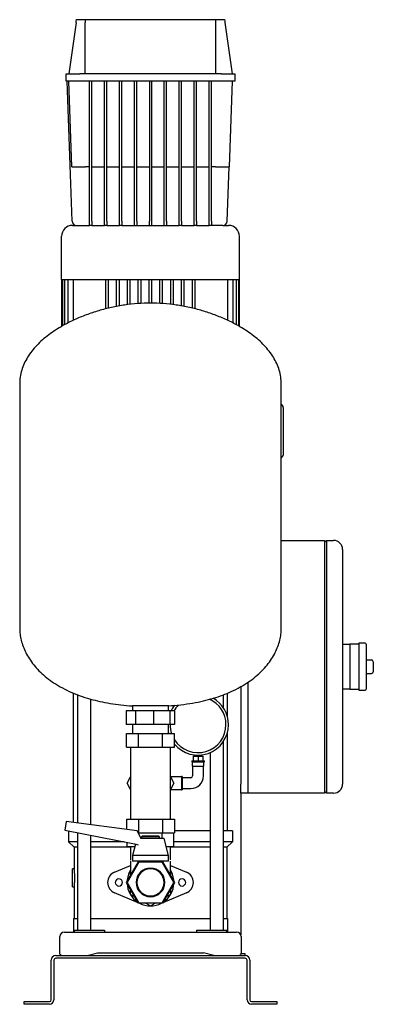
# Model space of a CAD drawing. Header units: millimetres. Extents: x 11 to 1270, y 13 to 1104.
# Tile 3 of 3: x 878 to 1270, y 13 to 1104. Entities that reach past the tile are written whole.
import ezdxf

# ---------------------------------------------------------------- set-up
doc = ezdxf.new("R2010")
doc.units = ezdxf.units.MM

msp = doc.modelspace()

# ---------------------------------------------------------------- linework, layer by layer
at = {"color": 7, "linetype": 'Continuous', "lineweight": 25}
for p, q in [((941.2, 1104.4), (950.8, 1104.4)), ((950.8, 1104.4), (1095.8, 1104.4)), ((1095.8, 1104.4), (1105.4, 1104.4)), ((940.8, 1101.3), (932.8, 1044.4)), ((950.8, 1044.4), (950.8, 1101.3)), ((1095.8, 1044.4), (1095.8, 1101.3)), ((1105.8, 1101.3), (1113.8, 1044.4)), ((929.8, 1036.4), (929.8, 1044.4)), ((929.8, 1044.4), (944.8, 1044.4)), ((1101.8, 1044.4), (944.8, 1044.4)), ((1101.8, 1044.4), (1116.8, 1044.4)), ((1116.8, 1044.4), (1116.8, 1036.4)), ((944.8, 1036.4), (929.8, 1036.4)), ((936.5, 881.2), (931.1, 1036.4)), ((936.1, 941.4), (932.8, 1036.4)), ((1101.8, 1036.4), (944.8, 1036.4)), ((955.8, 881.2), (955.8, 1036.4)), ((958.3, 881.2), (958.3, 1036.4)), ((972.4, 881.2), (972.4, 1036.4)), ((974.9, 881.2), (974.9, 1036.4)), ((988.9, 881.2), (988.9, 1036.4)), ((991.4, 881.2), (991.4, 1036.4)), ((1005.5, 881.2), (1005.5, 1036.4)), ((1008, 881.2), (1008, 1036.4)), ((1022.1, 1036.4), (1022.1, 881.2)), ((1024.6, 1036.4), (1024.6, 881.2)), ((1038.6, 881.2), (1038.6, 1036.4)), ((1041.1, 881.2), (1041.1, 1036.4)), ((1055.2, 881.2), (1055.2, 1036.4)), ((1057.7, 881.2), (1057.7, 1036.4)), ((1071.7, 881.2), (1071.7, 1036.4)), ((1074.2, 881.2), (1074.2, 1036.4)), ((1088.3, 881.2), (1088.3, 1036.4)), ((1090.8, 881.2), (1090.8, 1036.4)), ((1116.8, 1036.4), (1101.8, 1036.4)), ((1113.8, 1036.4), (1110.5, 941.4)), ((955.8, 941.4), (951.1, 941.4)), ((958.3, 941.4), (972.4, 941.4)), ((974.9, 941.4), (988.9, 941.4)), ((991.4, 941.4), (1005.5, 941.4)), ((1008, 941.4), (1022.1, 941.4)), ((1024.6, 941.4), (1038.6, 941.4)), ((1041.1, 941.4), (1055.2, 941.4)), ((1057.7, 941.4), (1071.7, 941.4)), ((1074.2, 941.4), (1088.3, 941.4)), ((1095.5, 941.4), (1090.8, 941.4)), ((1108.4, 881.2), (1110.5, 941.4)), ((936.8, 876.4), (941.5, 876.4)), ((941.5, 876.4), (955.8, 876.4)), ((955.8, 876.4), (955.8, 881.2)), ((958.3, 876.4), (955.8, 876.4)), ((958.3, 881.2), (958.3, 876.4)), ((958.3, 876.4), (972.4, 876.4)), ((972.4, 876.4), (972.4, 881.2)), ((974.9, 876.4), (972.4, 876.4)), ((974.9, 881.2), (974.9, 876.4)), ((974.9, 876.4), (988.9, 876.4)), ((988.9, 876.4), (988.9, 881.2)), ((991.4, 876.4), (988.9, 876.4)), ((991.4, 881.2), (991.4, 876.4)), ((991.4, 876.4), (1055.2, 876.4)), ((1005.5, 876.4), (1005.5, 881.2)), ((1008, 881.2), (1008, 876.4)), ((1022.1, 876.4), (1022.1, 881.2)), ((1024.6, 881.2), (1024.6, 876.4)), ((1038.6, 876.4), (1038.6, 881.2)), ((1041.1, 881.2), (1041.1, 876.4)), ((1055.2, 876.4), (1055.2, 881.2)), ((1057.7, 876.4), (1055.2, 876.4)), ((1057.7, 881.2), (1057.7, 876.4)), ((1057.7, 876.4), (1071.7, 876.4)), ((1071.7, 876.4), (1071.7, 881.2)), ((1074.2, 876.4), (1071.7, 876.4)), ((1074.2, 881.2), (1074.2, 876.4)), ((1074.2, 876.4), (1088.3, 876.4)), ((1088.3, 876.4), (1088.3, 881.2)), ((1090.8, 876.4), (1088.3, 876.4)), ((1090.8, 881.2), (1090.8, 876.4)), ((1103.4, 876.4), (1090.8, 876.4)), ((1103.4, 876.4), (1109.8, 876.4)), ((924.8, 816.4), (924.8, 864.4)), ((1121.8, 816.4), (1121.8, 864.4)), ((924.8, 816.4), (924.8, 764.5)), ((924.8, 816.4), (1121.8, 816.4)), ((925.6, 816.4), (925.6, 765)), ((927.8, 816.4), (927.8, 766.2)), ((931.7, 816.4), (931.7, 768.2)), ((937.5, 816.4), (937.5, 771.1)), ((973.8, 783.9), (973.8, 816.4)), ((976.8, 784.6), (976.8, 816.4)), ((985.8, 786.5), (985.8, 816.4)), ((988.8, 787.1), (988.8, 816.4)), ((997.8, 788.5), (997.8, 816.4)), ((1000.8, 788.9), (1000.8, 816.4)), ((1009.8, 789.8), (1009.8, 816.4)), ((1012.8, 790), (1012.8, 816.4)), ((1021.8, 790.3), (1021.8, 816.4)), ((1024.8, 790.3), (1024.8, 816.4)), ((1033.8, 790), (1033.8, 816.4)), ((1036.8, 789.8), (1036.8, 816.4)), ((1045.8, 788.9), (1045.8, 816.4)), ((1048.8, 788.5), (1048.8, 816.4)), ((1057.8, 787.1), (1057.8, 816.4)), ((1060.8, 786.5), (1060.8, 816.4)), ((1069.8, 784.6), (1069.8, 816.4)), ((1072.8, 783.9), (1072.8, 816.4)), ((1109.1, 771.1), (1109.1, 816.4)), ((1114.9, 768.2), (1114.9, 816.4)), ((1118.8, 766.2), (1118.8, 816.4)), ((1121.1, 765), (1121.1, 816.4)), ((1121.8, 764.5), (1121.8, 816.4)), ((878.3, 700.6), (878.3, 430)), ((1168.3, 430), (1168.3, 700.6)), ((1168.3, 678.4), (1170, 675.9)), ((1170.3, 671.4), (1170.3, 625.3)), ((1168.3, 618.4), (1170, 620.9)), ((1168.3, 527.4), (1216.3, 527.4)), ((1216.3, 527.4), (1216.3, 507.4)), ((1216.3, 525.4), (1218.3, 527.4)), ((1218.3, 527.4), (1218.3, 507.4)), ((1218.3, 527.4), (1226.3, 527.4)), ((1236.3, 517.4), (1236.3, 507.4)), ((1216.3, 507.4), (1216.3, 267.4)), ((1218.3, 507.4), (1218.3, 267.4)), ((1236.3, 507.4), (1236.3, 267.4)), ((1236.3, 412.4), (1244.3, 412.4)), ((1254.3, 412.4), (1244.3, 412.4)), ((1244.3, 412.4), (1244.3, 402.4)), ((1261.3, 413.4), (1254.3, 413.4)), ((1254.3, 413.4), (1254.3, 387.4)), ((1262.3, 412.4), (1262.3, 362.4)), ((1244.3, 402.4), (1244.3, 387.4)), ((1262.3, 394.9), (1268.3, 394.9)), ((1270.3, 392.9), (1270.3, 381.9)), ((1244.3, 387.4), (1244.3, 372.4)), ((1254.3, 387.4), (1254.3, 361.4)), ((1244.3, 372.4), (1244.3, 362.4)), ((1262.3, 379.9), (1268.3, 379.9)), ((1123.3, 365.2), (1123.3, 257.4)), ((1131.3, 370.2), (1131.3, 267.4)), ((1131.3, 370.2), (1131.3, 257.4)), ((1244.3, 362.4), (1236.3, 362.4)), ((1244.3, 362.4), (1254.3, 362.4)), ((1254.3, 361.4), (1261.3, 361.4)), ((938, 215), (938, 358.2)), ((942.5, 356.4), (942.5, 214.4)), ((957.1, 212.4), (957.1, 351.5)), ((1104.1, 341.7), (1104.1, 356.3)), ((1108.7, 331.5), (1108.7, 358.2)), ((996.5, 338.4), (996.5, 323.4)), ((1006.8, 338.4), (996.5, 338.4)), ((1003.3, 344), (1003.3, 338.4)), ((1003.5, 344), (1003.3, 344)), ((1043.3, 344), (1003.5, 344)), ((1006.8, 338.4), (1006.8, 323.4)), ((1026.8, 338.4), (1006.8, 338.4)), ((1026.8, 338.4), (1026.8, 323.4)), ((1044.8, 338.4), (1026.8, 338.4)), ((1043.3, 338.4), (1043.3, 344)), ((1044.8, 338.4), (1044.8, 323.4)), ((1050.1, 338.4), (1044.8, 338.4)), ((1050.1, 338.4), (1050.1, 323.4)), ((1006.8, 323.4), (996.5, 323.4)), ((1003.3, 323.4), (1003.3, 313.4)), ((1026.8, 323.4), (1006.8, 323.4)), ((1044.8, 323.4), (1026.8, 323.4)), ((1043.3, 313.4), (1043.3, 323.4)), ((1050.1, 323.4), (1044.8, 323.4)), ((1045, 323.4), (1045, 323.2)), ((996.7, 298.4), (996.7, 313.4)), ((996.7, 313.4), (1010, 313.4)), ((1010, 298.4), (1010, 313.4)), ((1010, 313.4), (1036.6, 313.4)), ((1036.6, 298.4), (1036.6, 313.4)), ((1036.6, 313.4), (1049.9, 313.4)), ((1043.7, 313.4), (1043.3, 314.6)), ((1049.9, 298.4), (1049.9, 313.4)), ((1108.7, 205.4), (1108.7, 314.8)), ((996.7, 298.4), (1010, 298.4)), ((1001.3, 298.4), (1001.3, 283.4)), ((1010, 298.4), (1036.6, 298.4)), ((1036.6, 298.4), (1049.9, 298.4)), ((1045.3, 283.4), (1045.3, 298.4)), ((1104.1, 95.4), (1104.1, 304.6)), ((1070.5, 288.2), (1070.5, 283.2)), ((1070.5, 288.2), (1076, 288.2)), ((1071.9, 289.7), (1071.9, 288.2)), ((1076, 288.2), (1076, 283.2)), ((1076, 288.2), (1081.5, 288.2)), ((1080.1, 288.2), (1080.1, 289.7)), ((1081.5, 288.2), (1081.5, 283.2)), ((1089.5, 292.3), (1089.5, 95.4)), ((1001.3, 283.4), (1001.3, 233.4)), ((1045.3, 233.4), (1045.3, 283.4)), ((1069, 283.2), (1069, 282.2)), ((1069, 283.2), (1076, 283.2)), ((1069, 282.2), (1076, 282.2)), ((1069.5, 282.2), (1069.5, 277.2)), ((1069.5, 277.2), (1076, 277.2)), ((1070, 277.2), (1070, 266.4)), ((1076, 283.2), (1083, 283.2)), ((1076, 282.2), (1083, 282.2)), ((1076, 277.2), (1082.5, 277.2)), ((1082, 266.4), (1082, 277.2)), ((1082.5, 277.2), (1082.5, 282.2)), ((1083, 282.2), (1083, 283.2)), ((997.3, 258.4), (1001.3, 265.3)), ((1057.5, 265.4), (1045.3, 265.4)), ((1045.3, 265.3), (1049.3, 258.4)), ((1058.5, 265.9), (1057.5, 265.9)), ((1057.5, 265.9), (1057.5, 258.4)), ((1058.5, 265.9), (1058.5, 258.4)), ((1068, 264.4), (1058.5, 264.4)), ((1216.3, 267.4), (1216.3, 247.4)), ((1218.3, 267.4), (1218.3, 247.4)), ((1236.3, 267.4), (1236.3, 257.4)), ((1001.3, 251.5), (997.3, 258.4)), ((1049.3, 258.4), (1045.3, 251.5)), ((1045.3, 251.4), (1057.5, 251.4)), ((1057.5, 258.4), (1057.5, 250.9)), ((1058.5, 258.4), (1058.5, 250.9)), ((1058.5, 252.4), (1068, 252.4)), ((1123.3, 247.4), (1123.3, 257.4)), ((1131.3, 257.4), (1131.3, 247.4)), ((1057.5, 250.9), (1058.5, 250.9)), ((1123.3, 247.4), (1123.3, 90.5)), ((1131.3, 247.4), (1123.3, 247.4)), ((1216.3, 247.4), (1131.3, 247.4)), ((1218.3, 247.4), (1216.3, 249.4)), ((1226.3, 247.4), (1218.3, 247.4)), ((1001.3, 233.4), (1001.3, 218.4)), ((1045.3, 218.4), (1045.3, 233.4)), ((996.7, 218.4), (996.7, 207.2)), ((996.7, 218.4), (1010, 218.4)), ((1010, 218.4), (1010, 203.4)), ((1010, 218.4), (1036.6, 218.4)), ((1036.6, 218.4), (1036.6, 203.4)), ((1036.6, 218.4), (1049.9, 218.4)), ((1049.9, 218.4), (1049.9, 203.4)), ((929.7, 216.1), (928.4, 206.2)), ((1008.5, 205.6), (929.7, 216.1)), ((928.4, 206.2), (1005.7, 191.1)), ((932.3, 205.4), (932.3, 193.4)), ((932.5, 205.4), (932.3, 205.4)), ((942.5, 203.4), (942.5, 95.4)), ((957.1, 95.4), (957.1, 200.6)), ((1012.9, 197), (1008.5, 205.6)), ((1009.6, 203.4), (1010, 203.4)), ((1010, 203.4), (1036.6, 203.4)), ((1010.3, 202), (1010.3, 203.4)), ((1023.3, 197), (1012.1, 197)), ((1014.3, 200), (1013.3, 199)), ((1013.3, 199), (1013.3, 197)), ((1023.3, 199), (1013.3, 199)), ((1014.3, 200), (1023.3, 200)), ((1023.3, 200), (1032.3, 200)), ((1033.3, 199), (1023.3, 199)), ((1038.3, 197), (1023.3, 197)), ((1033.3, 199), (1032.3, 200)), ((1033.3, 197), (1033.3, 199)), ((1036.3, 197), (1036.3, 203.4)), ((1036.6, 203.4), (1049.9, 203.4)), ((1043.3, 178.3), (1038.3, 197)), ((1049.3, 188.4), (1049.3, 203.4)), ((1089.5, 205.4), (1049.9, 205.4)), ((1114.3, 205.4), (1104.1, 205.4)), ((1114.3, 205.4), (1114.3, 193.4)), ((942.5, 193.4), (932.3, 193.4)), ((938.8, 187.4), (932.3, 193.4)), ((942.5, 187.4), (938.8, 187.4)), ((938.8, 187.4), (938.8, 163.4)), ((994.3, 193.4), (957.1, 193.4)), ((1001.3, 187.4), (957.1, 187.4)), ((997.3, 188.4), (997.3, 192.8)), ((997.3, 188.4), (1006, 188.4)), ((1001.3, 188.4), (1001.3, 173.4)), ((1006.7, 190.9), (1003.3, 178.3)), ((1005.7, 191.1), (1009.8, 190.2)), ((1040.6, 188.4), (1049.3, 188.4)), ((1045.3, 173.4), (1045.3, 188.4)), ((1089.5, 187.4), (1045.3, 187.4)), ((1089.5, 193.4), (1049.3, 193.4)), ((1114.3, 193.4), (1104.1, 193.4)), ((1107.8, 187.4), (1104.1, 187.4)), ((1107.8, 187.4), (1114.3, 193.4)), ((1107.8, 187.4), (1107.8, 108.4)), ((1003.3, 178.3), (1003.3, 172)), ((1023.3, 178.3), (1003.3, 178.3)), ((1043.3, 178.3), (1023.3, 178.3)), ((1043.3, 172), (1043.3, 178.3)), ((983.5, 159.9), (1001.3, 167.3)), ((996.7, 148.4), (1010, 171.4)), ((1010.3, 170.9), (997.3, 148.4)), ((1001.3, 172.5), (1001.3, 156.3)), ((1023.3, 172), (1003.3, 172)), ((1010, 171.4), (1013.3, 171.4)), ((1036.3, 170.9), (1010.3, 170.9)), ((1013.3, 172), (1013.3, 170.9)), ((1043.3, 172), (1023.3, 172)), ((1033.3, 170.9), (1033.3, 172)), ((1033.3, 171.4), (1036.6, 171.4)), ((1049.3, 148.4), (1036.3, 170.9)), ((1036.6, 171.4), (1049.9, 148.4)), ((1045.3, 156.3), (1045.3, 171.8)), ((1045.3, 167.3), (1063.1, 159.9)), ((938.8, 163.4), (936.8, 163.4)), ((936.8, 153.4), (936.8, 163.4)), ((936.8, 143.4), (936.8, 153.4)), ((1001.3, 161.6), (1000.8, 161.4)), ((1000.8, 161.4), (1000.8, 155.4)), ((1045.8, 161.4), (1045.3, 161.6)), ((1045.8, 155.4), (1045.8, 161.4)), ((936.8, 143.4), (938.8, 143.4)), ((938.8, 143.4), (938.8, 108.4)), ((1010, 125.4), (996.7, 148.4)), ((997.3, 148.4), (1010.3, 125.9)), ((1036.3, 125.9), (1049.3, 148.4)), ((1049.9, 148.4), (1036.6, 125.4)), ((1009.7, 125.9), (983.5, 136.8)), ((1000.8, 141.3), (1000.8, 135.4)), ((1000.8, 135.4), (1006, 132.4)), ((1063.1, 136.8), (1036.9, 125.9)), ((1040.6, 132.4), (1045.8, 135.4)), ((1045.8, 135.4), (1045.8, 141.3)), ((1036.6, 125.4), (1010, 125.4)), ((1010.3, 125.9), (1036.3, 125.9)), ((1013.3, 124.4), (1010.9, 125.4)), ((1018.1, 125.4), (1023.3, 122.4)), ((1023.3, 122.4), (1028.5, 125.4)), ((1035.7, 125.4), (1033.3, 124.4)), ((937.8, 108.4), (937.8, 93.4)), ((937.8, 108.4), (942.5, 108.4)), ((957.1, 108.4), (1089.5, 108.4)), ((1104.1, 108.4), (1108.8, 108.4)), ((1108.8, 108.4), (1108.8, 93.4)), ((922.8, 69.9), (922.8, 88.4)), ((927.8, 93.4), (948, 93.4)), ((938.8, 95.4), (938.8, 93.4)), ((938.8, 95.4), (960.1, 95.4)), ((948, 93.4), (1098.6, 93.4)), ((960.1, 95.4), (972.3, 95.4)), ((972.3, 95.4), (972.3, 93.4)), ((1074.3, 95.4), (1074.3, 93.4)), ((1074.3, 95.4), (1086.5, 95.4)), ((1086.5, 95.4), (1107.8, 95.4)), ((1098.6, 93.4), (1118.8, 93.4)), ((1107.8, 93.4), (1107.8, 95.4)), ((1123.8, 88.4), (1123.8, 69.9)), ((918.3, 67.4), (1128.3, 67.4)), ((953.1, 67.4), (964.6, 70.4)), ((964.6, 70.4), (1082, 70.4)), ((1093.5, 67.4), (1082, 70.4)), ((1093.3, 67.4), (1093.3, 67.4)), ((1128.3, 69.4), (1123.6, 69.4)), ((1128.3, 67.4), (1128.3, 69.4)), ((913.3, 18.4), (913.3, 62.4)), ((916.3, 62.4), (916.3, 18.4)), ((1128.3, 64.4), (918.3, 64.4)), ((1130.3, 18.4), (1130.3, 62.4)), ((1133.3, 62.4), (1133.3, 18.4)), ((883.3, 13.4), (883.3, 16.4)), ((883.3, 16.4), (888.3, 16.4)), ((888.3, 13.4), (883.3, 13.4)), ((888.3, 16.4), (911.3, 16.4)), ((911.3, 13.4), (888.3, 13.4)), ((1135.3, 16.4), (1158.3, 16.4)), ((1158.3, 13.4), (1135.3, 13.4)), ((1158.3, 16.4), (1163.3, 16.4)), ((1163.3, 13.4), (1158.3, 13.4)), ((1163.3, 16.4), (1163.3, 13.4))]:
    msp.add_line(p, q, dxfattribs=at)
for centre, radius, start, end in [((936.8, 864.4), 12, 90, 180), ((941.5, 881.4), 5, 182, 270), ((1103.4, 881.4), 5, 270, 358), ((1109.8, 864.4), 12, 0, 90), ((1168.3, 674.8), 2, 360, 33.6901), ((1168.3, 622), 2, 326.3099, 0), ((1226.3, 517.4), 10, 0, 90), ((1261.3, 412.4), 1, 360, 90), ((1268.3, 392.9), 2, 0, 90), ((1268.3, 381.9), 2, 270, 0), ((1261.3, 362.4), 1, 270, 360), ((1076, 323.2), 31, 0, 66.0741), ((1076, 323.2), 33.8, 0, 60.3989), ((1076, 323.2), 33.7, 140.2879, 153.2326), ((1076, 323.2), 30.9, 135.0945, 150.5861), ((1076, 323.2), 30.9, 180, 198.4598), ((1076, 323.2), 33.8, 219.3675, 0), ((1076, 323.2), 31, 212.5381, 0), ((1068, 266.4), 2, 270, 0), ((1068, 266.4), 14, 270, 0), ((1226.3, 257.4), 10, 270, 0), ((1023.3, 148.4), 15.9, 0, 180), ((988.3, 148.4), 12.5, 112.6881, 180), ((1023.3, 148.4), 26, 147.7958, 177.7958), ((1023.3, 148.4), 15, 0, 180), ((1023.3, 148.4), 26, 2.2042, 32.2042), ((1058.3, 148.4), 12.5, 292.6881, 67.3119), ((988.3, 148.4), 12.5, 180, 247.3119), ((988.3, 148.4), 4, 0, 180), ((988.3, 148.4), 4, 180, 0), ((1023.3, 148.4), 26, 182.2042, 237.7958), ((1023.3, 148.4), 15.9, 180, 0), ((1023.3, 148.4), 15, 180, 0), ((1023.3, 148.4), 26, 302.2042, 357.7958), ((1058.3, 148.4), 4, 0, 180), ((1058.3, 148.4), 4, 180, 0), ((1023.3, 148.4), 26, 242.2042, 297.7958), ((927.8, 88.4), 5, 90, 180), ((1118.8, 88.4), 5, 0, 90), ((918.3, 62.4), 5, 90, 180), ((1128.3, 62.4), 5, 0, 90), ((918.3, 62.4), 2, 90, 180), ((1128.3, 62.4), 2, 0, 90), ((911.3, 18.4), 2, 270, 0), ((911.3, 18.4), 5, 270, 0), ((1135.3, 18.4), 5, 180, 270), ((1135.3, 18.4), 2, 180, 270)]:
    msp.add_arc(centre, radius, start, end, dxfattribs=at)
for points in [[(940.8, 1101.3), (940.9, 1102.3), (941.1, 1103.3), (941.2, 1104.4)], [(950.8, 1104.4), (950.8, 1103.3), (950.8, 1102.3), (950.8, 1101.3)], [(1095.8, 1101.3), (1095.8, 1102.3), (1095.8, 1103.3), (1095.8, 1104.4)], [(1105.4, 1104.4), (1105.5, 1103.3), (1105.7, 1102.3), (1105.8, 1101.3)]]:
    msp.add_open_spline(points, degree=3, dxfattribs=at)
for points, knots in [([(936.1, 941.4), (936.1, 941.4), (936.2, 941.4), (936.5, 941.4), (936.8, 941.4), (937.5, 941.4), (938, 941.4), (939.1, 941.4), (939.8, 941.4), (941.2, 941.4), (942.1, 941.4), (943.8, 941.4), (944.7, 941.4), (946.5, 941.4), (947.5, 941.4), (949.3, 941.4), (950.2, 941.4), (951.1, 941.4)], [0, 0, 0, 0, 0.125, 0.125, 0.25, 0.25, 0.375, 0.375, 0.5, 0.5, 0.625, 0.625, 0.75, 0.75, 0.875, 0.875, 1, 1, 1, 1]), ([(1095.5, 941.4), (1096.4, 941.4), (1097.3, 941.4), (1099.2, 941.4), (1100.1, 941.4), (1101.9, 941.4), (1102.8, 941.4), (1104.6, 941.4), (1105.4, 941.4), (1106.8, 941.4), (1107.5, 941.4), (1108.6, 941.4), (1109.1, 941.4), (1109.8, 941.4), (1110.1, 941.4), (1110.4, 941.4), (1110.5, 941.4), (1110.5, 941.4)], [0, 0, 0, 0, 0.125, 0.125, 0.25, 0.25, 0.375, 0.375, 0.5, 0.5, 0.625, 0.625, 0.75, 0.75, 0.875, 0.875, 1, 1, 1, 1]), ([(1023.3, 790.4), (1018.6, 790.3), (1009, 790), (994.6, 788.3), (980.1, 785.7), (965.9, 782), (952, 777.4), (938.8, 772), (927.5, 766.2), (918.1, 760.6), (910.5, 755.3), (903.5, 749.6), (897.2, 743.6), (891.7, 737.2), (887, 730.5), (883.2, 723.4), (880.4, 716.1), (878.6, 708.4), (878.4, 703.2), (878.3, 700.6)], [0, 0, 0, 0, 0.076609, 0.154857, 0.234025, 0.313364, 0.392122, 0.469576, 0.545055, 0.596413, 0.646366, 0.694802, 0.741676, 0.787017, 0.830956, 0.873749, 0.915793, 0.957642, 1, 1, 1, 1]), ([(1168.3, 700.6), (1168.2, 703.2), (1168, 708.4), (1166.2, 716.1), (1163.4, 723.4), (1159.6, 730.5), (1154.9, 737.2), (1149.4, 743.6), (1143.1, 749.6), (1136.1, 755.3), (1128.5, 760.6), (1119.1, 766.2), (1107.8, 772), (1094.6, 777.4), (1080.7, 782), (1066.5, 785.7), (1052, 788.3), (1037.6, 790), (1028, 790.3), (1023.3, 790.4)], [0, 0, 0, 0, 0.042358, 0.084207, 0.126251, 0.169044, 0.212983, 0.258324, 0.305198, 0.353634, 0.403587, 0.454945, 0.530424, 0.607878, 0.686636, 0.765975, 0.845143, 0.923391, 1, 1, 1, 1]), ([(1170.3, 674.8), (1170.3, 674.8), (1170.3, 674.7), (1170.3, 674.4), (1170.3, 674.2), (1170.3, 673.7), (1170.3, 673.3), (1170.3, 672.5), (1170.3, 672), (1170.3, 671.4)], [0, 0, 0, 0, 0.25, 0.25, 0.5, 0.5, 0.75, 0.75, 1, 1, 1, 1]), ([(1170.3, 625.3), (1170.3, 624.8), (1170.3, 624.3), (1170.3, 623.5), (1170.3, 623.2), (1170.3, 622.6), (1170.3, 622.4), (1170.3, 622.1), (1170.3, 622), (1170.3, 622)], [0, 0, 0, 0, 0.25, 0.25, 0.5, 0.5, 0.75, 0.75, 1, 1, 1, 1]), ([(878.3, 430), (878.4, 427.8), (878.6, 423.4), (879.9, 416.7), (882, 409.8), (885, 402.9), (889, 396.1), (893.9, 389.3), (899.7, 382.8), (906.5, 376.5), (914.4, 370.6), (923.4, 365), (933.4, 359.9), (944.6, 355.3), (956, 351.7), (967.4, 348.8), (978.7, 346.7), (990.7, 345), (999, 344.3), (1003.3, 344)], [0, 0, 0, 0, 0.039003, 0.079969, 0.123044, 0.168399, 0.216235, 0.265872, 0.318412, 0.374173, 0.43351, 0.496816, 0.564519, 0.637073, 0.714953, 0.780208, 0.849301, 0.922481, 1, 1, 1, 1]), ([(1043.3, 344), (1047.9, 344.4), (1056.8, 345.1), (1069.8, 347), (1081.8, 349.4), (1092.9, 352.4), (1103.2, 355.8), (1113.2, 359.9), (1122.7, 364.7), (1131.7, 370.3), (1139.7, 376.2), (1146.6, 382.5), (1152.6, 389.1), (1157.6, 395.9), (1161.6, 402.9), (1164.6, 409.8), (1166.7, 416.6), (1168.1, 423.4), (1168.2, 427.8), (1168.3, 430)], [0, 0, 0, 0, 0.08352, 0.162003, 0.235767, 0.305124, 0.370381, 0.431839, 0.499782, 0.563307, 0.622839, 0.678776, 0.732519, 0.783228, 0.831195, 0.876667, 0.919848, 0.96091, 1, 1, 1, 1]), ([(939.4, 153.4), (939.4, 153.5), (939.4, 153.7), (939.4, 154), (939.4, 154.3), (939.4, 154.6), (939.4, 154.9), (939.4, 155.3), (939.4, 155.6), (939.4, 155.9), (939.4, 156.2), (939.3, 156.6), (939.3, 156.9), (939.3, 157.4), (939.3, 158.1), (939.2, 158.9), (939.2, 159.7), (939.1, 160.4), (939, 161.1), (939, 161.7), (938.9, 162.2), (938.9, 162.6), (938.9, 162.8), (938.8, 163), (938.8, 163.2), (938.8, 163.3), (938.8, 163.4), (938.8, 163.4), (938.8, 163.4)], [0, 0, 0, 0, 0.019773, 0.03974, 0.059899, 0.080251, 0.100797, 0.121537, 0.142471, 0.163599, 0.184922, 0.20644, 0.228153, 0.25006, 0.309238, 0.374584, 0.426707, 0.499807, 0.57223, 0.624425, 0.689978, 0.749422, 0.793102, 0.836012, 0.878155, 0.919533, 0.960147, 1, 1, 1, 1]), ([(938.8, 143.4), (938.8, 143.4), (938.8, 143.4), (938.8, 143.4), (938.8, 143.4), (938.8, 143.4), (938.8, 143.5), (938.8, 143.5), (938.8, 143.6), (938.8, 143.7), (938.9, 143.8), (938.9, 143.9), (938.9, 144), (938.9, 144.2), (938.9, 144.5), (939, 145), (939, 145.6), (939.1, 146.3), (939.2, 147.1), (939.2, 147.9), (939.3, 148.7), (939.3, 149.5), (939.3, 150.2), (939.4, 150.8), (939.4, 151.5), (939.4, 152.1), (939.4, 152.7), (939.4, 153.2), (939.4, 153.4)], [0, 0, 0, 0, 0.019787, 0.039762, 0.059926, 0.080279, 0.100822, 0.121555, 0.142477, 0.16359, 0.184893, 0.206386, 0.228071, 0.249947, 0.309466, 0.375099, 0.427399, 0.499815, 0.573053, 0.625157, 0.690552, 0.74977, 0.793422, 0.836292, 0.878383, 0.919697, 0.960235, 1, 1, 1, 1]), ([(924.7, 67.4), (924.1, 67.8), (923.6, 68.2), (923, 69), (922.8, 69.5), (922.8, 69.9)], [0, 0, 0, 0, 0.5, 0.5, 1, 1, 1, 1]), ([(1121.9, 67.4), (1122.5, 67.8), (1123, 68.2), (1123.6, 69), (1123.8, 69.5), (1123.8, 69.9)], [0, 0, 0, 0, 0.5, 0.5, 1, 1, 1, 1])]:
    msp.add_open_spline(points, degree=3, knots=knots, dxfattribs=at)

doc.saveas('drawing.dxf')
